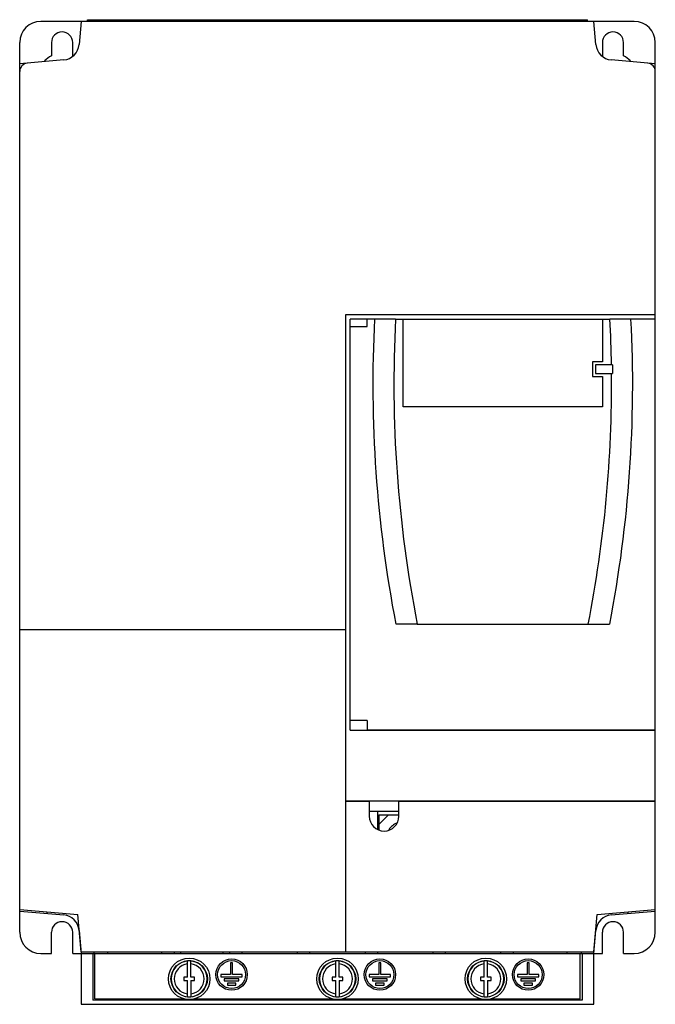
# Model space of a CAD drawing. Header units: millimetres. Extents: x 21 to 171, y 20 to 252.
import ezdxf

# ---------------------------------------------------------------- set-up
doc = ezdxf.new("R2010")
doc.units = ezdxf.units.MM
doc.header["$LTSCALE"] = 17.68109
doc.layers.get('0').update_dxf_attribs({"linetype": 'CONTINUOUS'})

msp = doc.modelspace()

# ---------------------------------------------------------------- linework, layer by layer
at = {"color": 7, "linetype": 'Continuous'}
for p, q in [((166.23, 252.09), (26.23, 252.09)), ((35.73, 252.09), (35.25, 246.63)), ((37.23, 252.09), (37.23, 252.49)), ((37.23, 252.49), (155.23, 252.49)), ((155.23, 252.09), (155.23, 252.49)), ((157.2, 246.63), (156.73, 252.09)), ((21.23, 37.09), (21.23, 247.09)), ((28.73, 247.09), (28.73, 243.98)), ((33.73, 243.98), (33.73, 247.09)), ((158.73, 247.09), (158.73, 243.98)), ((163.73, 243.98), (163.73, 247.09)), ((171.23, 84.82), (171.23, 247.09)), ((31.61, 242.99), (21.23, 242.09)), ((171.23, 242.09), (160.84, 242.99)), ((98.13, 182.79), (98.13, 32.49)), ((171.23, 182.79), (98.13, 182.79)), ((99.23, 84.79), (99.23, 181.82)), ((105.04, 181.82), (99.23, 181.82)), ((103.23, 181.79), (99.23, 181.79)), ((103.23, 180.09), (103.23, 181.79)), ((109.94, 181.82), (160.51, 181.82)), ((111.73, 161.09), (111.73, 181.79)), ((111.73, 181.79), (158.73, 181.79)), ((158.73, 181.79), (158.73, 171.74)), ((171.23, 181.82), (165.41, 181.82)), ((99.23, 180.09), (103.23, 180.09)), ((158.73, 171.74), (156.38, 171.74)), ((156.38, 171.74), (156.38, 168.24)), ((161.13, 170.99), (157.13, 170.99)), ((157.13, 170.99), (157.13, 168.99)), ((161.13, 170.99), (161.13, 168.99)), ((156.38, 168.24), (158.73, 168.24)), ((157.13, 168.99), (161.13, 168.99)), ((158.73, 168.24), (158.73, 161.09)), ((158.73, 161.09), (111.73, 161.09)), ((115.06, 109.82), (155.39, 109.82)), ((21.23, 108.59), (98.13, 108.59)), ((98.13, 108.49), (21.23, 108.49)), ((22.83, 108.49), (22.83, 108.59)), ((96.33, 108.49), (96.33, 108.59)), ((103.23, 87.09), (99.23, 87.09)), ((103.23, 87.09), (103.23, 84.79)), ((99.23, 84.79), (171.23, 84.79)), ((171.23, 84.82), (103.23, 84.82)), ((103.73, 84.79), (103.73, 84.81)), ((146.23, 84.82), (146.23, 84.79)), ((169.23, 84.79), (169.23, 84.82)), ((171.23, 37.09), (171.23, 84.81)), ((98.13, 68.09), (171.23, 68.09)), ((103.73, 67.99), (98.13, 67.99)), ((103.73, 67.99), (103.73, 64.49)), ((171.23, 67.99), (110.73, 67.99)), ((110.73, 64.49), (110.73, 67.99)), ((169.23, 68.09), (169.23, 67.99)), ((169.63, 67.99), (169.63, 68.09)), ((110.73, 65.59), (103.73, 65.59)), ((105.73, 61.39), (105.73, 65.59)), ((105.98, 64.84), (110.73, 64.84)), ((105.98, 64.84), (105.98, 61.32)), ((108.27, 64.84), (105.98, 62.54)), ((21.23, 42.49), (34.96, 41.28)), ((21.23, 42.09), (31.61, 41.18)), ((27.71, 41.52), (27.71, 41.92)), ((157.5, 41.28), (171.23, 42.49)), ((160.84, 41.18), (171.23, 42.09)), ((164.74, 41.92), (164.74, 41.52)), ((35.73, 32.49), (34.96, 41.28)), ((156.73, 32.49), (157.5, 41.28)), ((35.25, 37.54), (35.73, 32.09)), ((156.73, 32.09), (157.2, 37.54)), ((28.73, 32.09), (28.73, 37.09)), ((33.73, 32.09), (33.73, 37.09)), ((158.73, 32.09), (158.73, 37.09)), ((163.73, 32.09), (163.73, 37.09)), ((26.23, 32.09), (28.73, 32.09)), ((33.73, 32.09), (158.73, 32.09)), ((35.73, 32.49), (156.73, 32.49)), ((35.73, 32.09), (35.73, 20.09)), ((38.48, 32.09), (38.48, 21.09)), ((38.73, 32.49), (38.73, 32.09)), ((38.98, 21.39), (38.98, 32.09)), ((42.03, 32.09), (42.03, 32.49)), ((54.73, 32.49), (54.73, 32.09)), ((57.73, 32.09), (57.73, 32.49)), ((59.23, 32.09), (59.23, 32.49)), ((60.83, 26.49), (60.83, 30.31)), ((61.63, 26.49), (61.63, 30.31)), ((69.23, 32.09), (69.23, 32.49)), ((70.73, 32.49), (70.73, 32.09)), ((73.73, 32.09), (73.73, 32.49)), ((86.73, 32.49), (86.73, 32.09)), ((89.73, 32.09), (89.73, 32.49)), ((95.83, 26.49), (95.83, 30.31)), ((96.63, 26.49), (96.63, 30.31)), ((102.73, 32.49), (102.73, 32.09)), ((105.73, 32.09), (105.73, 32.49)), ((118.73, 32.49), (118.73, 32.09)), ((121.73, 32.09), (121.73, 32.49)), ((130.83, 26.49), (130.83, 30.31)), ((131.63, 26.49), (131.63, 30.31)), ((134.73, 32.49), (134.73, 32.09)), ((137.73, 32.09), (137.73, 32.49)), ((150.43, 32.09), (150.43, 32.49)), ((153.48, 21.39), (153.48, 32.09)), ((153.73, 32.49), (153.73, 32.09)), ((153.98, 32.09), (153.98, 21.09)), ((156.73, 20.09), (156.73, 32.09)), ((163.73, 32.09), (166.23, 32.09)), ((71.48, 29.89), (70.98, 29.89)), ((70.98, 29.89), (70.98, 27.09)), ((71.48, 27.09), (71.48, 29.89)), ((106.48, 29.89), (105.98, 29.89)), ((105.98, 29.89), (105.98, 27.09)), ((106.48, 27.09), (106.48, 29.89)), ((141.48, 29.89), (140.98, 29.89)), ((140.98, 29.89), (140.98, 27.09)), ((141.48, 27.09), (141.48, 29.89)), ((60.83, 26.49), (59.98, 26.49)), ((59.98, 26.49), (59.98, 25.69)), ((59.98, 25.69), (60.83, 25.69)), ((60.83, 21.86), (60.83, 25.69)), ((62.48, 26.49), (61.63, 26.49)), ((61.63, 25.69), (62.48, 25.69)), ((61.63, 25.69), (61.63, 21.86)), ((62.48, 25.69), (62.48, 26.49)), ((70.98, 27.09), (68.73, 27.09)), ((68.73, 27.09), (68.73, 26.59)), ((68.73, 26.59), (73.73, 26.59)), ((72.98, 26.09), (69.48, 26.09)), ((69.48, 26.09), (69.48, 25.59)), ((69.48, 25.59), (72.98, 25.59)), ((73.73, 27.09), (71.48, 27.09)), ((72.98, 25.59), (72.98, 26.09)), ((73.73, 26.59), (73.73, 27.09)), ((95.83, 26.49), (94.98, 26.49)), ((94.98, 26.49), (94.98, 25.69)), ((94.98, 25.69), (95.83, 25.69)), ((95.83, 21.86), (95.83, 25.69)), ((97.48, 26.49), (96.63, 26.49)), ((96.63, 25.69), (97.48, 25.69)), ((96.63, 25.69), (96.63, 21.86)), ((97.48, 25.69), (97.48, 26.49)), ((105.98, 27.09), (103.73, 27.09)), ((103.73, 27.09), (103.73, 26.59)), ((103.73, 26.59), (108.73, 26.59)), ((107.98, 26.09), (104.48, 26.09)), ((104.48, 26.09), (104.48, 25.59)), ((104.48, 25.59), (107.98, 25.59)), ((108.73, 27.09), (106.48, 27.09)), ((107.98, 25.59), (107.98, 26.09)), ((108.73, 26.59), (108.73, 27.09)), ((130.83, 26.49), (129.98, 26.49)), ((129.98, 26.49), (129.98, 25.69)), ((129.98, 25.69), (130.83, 25.69)), ((130.83, 21.86), (130.83, 25.69)), ((132.48, 26.49), (131.63, 26.49)), ((131.63, 25.69), (132.48, 25.69)), ((131.63, 25.69), (131.63, 21.86)), ((132.48, 25.69), (132.48, 26.49)), ((140.98, 27.09), (138.73, 27.09)), ((138.73, 27.09), (138.73, 26.59)), ((138.73, 26.59), (143.73, 26.59)), ((142.98, 26.09), (139.48, 26.09)), ((139.48, 26.09), (139.48, 25.59)), ((139.48, 25.59), (142.98, 25.59)), ((143.73, 27.09), (141.48, 27.09)), ((142.98, 25.59), (142.98, 26.09)), ((143.73, 26.59), (143.73, 27.09)), ((72.23, 25.09), (70.23, 25.09)), ((70.23, 25.09), (70.23, 24.59)), ((70.23, 24.59), (72.23, 24.59)), ((72.23, 24.59), (72.23, 25.09)), ((107.23, 25.09), (105.23, 25.09)), ((105.23, 25.09), (105.23, 24.59)), ((105.23, 24.59), (107.23, 24.59)), ((107.23, 24.59), (107.23, 25.09)), ((142.23, 25.09), (140.23, 25.09)), ((140.23, 25.09), (140.23, 24.59)), ((140.23, 24.59), (142.23, 24.59)), ((142.23, 24.59), (142.23, 25.09)), ((153.98, 21.09), (38.48, 21.09)), ((38.98, 21.39), (60.04, 21.39)), ((62.41, 21.39), (95.04, 21.39)), ((97.41, 21.39), (130.04, 21.39)), ((132.41, 21.39), (153.48, 21.39)), ((35.73, 20.09), (156.73, 20.09))]:
    msp.add_line(p, q, dxfattribs=at)
for centre, radius in [((61.23, 26.09), 4.9), ((61.23, 26.09), 4.3), ((71.23, 27.09), 3.7), ((71.23, 27.09), 3.3), ((96.23, 26.09), 4.9), ((96.23, 26.09), 4.3), ((106.23, 27.09), 3.7), ((106.23, 27.09), 3.3), ((131.23, 26.09), 4.9), ((131.23, 26.09), 4.3), ((141.23, 27.09), 3.7), ((141.23, 27.09), 3.3)]:
    msp.add_circle(centre, radius, dxfattribs=at)
for centre, radius, start, end in [((26.23, 247.09), 5, 90, 180), ((166.23, 247.09), 5, 0, 90), ((31.23, 247.09), 2.5, 0, 180), ((161.23, 247.09), 2.5, 0, 180), ((31.26, 246.98), 4, 275, 355), ((161.19, 246.98), 4, 185, 265), ((23.23, 240.25), 2, 95, 180), ((31.23, 239.09), 5.5, 117.0357, 138.3939), ((31.23, 239.09), 5.5, 61.846, 62.9643), ((161.23, 239.09), 5.5, 117.0357, 118.1542), ((161.23, 239.09), 5.5, 41.6061, 62.9643), ((169.23, 240.25), 2, 0, 85), ((109.47, -2231.32), 2413.15, 89.9887, 90.10518), ((-132.4, 166.45), 293.32, 0.8853, 3.0034), ((160.99, -2230.87), 2412.69, 89.89481, 90.01132), ((-132.38, 166.46), 293.29, 348.8667, 0.4944), ((114.58, -2387.68), 2497.51, 89.98888, 90.10339), ((107.23, 64.49), 3.5, 180, 360), ((112.23, 58.59), 4.75, 114.3868, 145.1812), ((31.23, 37.09), 2.5, 0, 180), ((31.26, 37.19), 4, 5, 85), ((161.19, 37.19), 4, 95, 175), ((161.23, 37.09), 2.5, 0, 180), ((26.23, 37.09), 5, 180, 270), ((166.23, 37.09), 5, 270, 360), ((61.23, 26.09), 4.24, 95.4079, 264.5922), ((61.23, 26.09), 4.25, 84.5931, 95.4069), ((61.23, 26.09), 4.24, 275.4079, 84.5922), ((96.23, 26.09), 4.24, 95.4079, 264.5922), ((96.23, 26.09), 4.25, 84.5931, 95.4069), ((96.23, 26.09), 4.24, 275.4079, 84.5922), ((131.23, 26.09), 4.24, 95.4079, 264.5922), ((131.23, 26.09), 4.25, 84.5931, 95.4069), ((131.23, 26.09), 4.24, 275.4079, 84.5922), ((61.23, 26.09), 3.54, 96.4823, 263.5177), ((61.23, 26.09), 3.54, 276.4823, 83.5177), ((96.23, 26.09), 3.54, 96.4823, 263.5177), ((96.23, 26.09), 3.54, 276.4823, 83.5177), ((131.23, 26.09), 3.54, 96.4823, 263.5177), ((131.23, 26.09), 3.54, 276.4823, 83.5177), ((61.23, 26.09), 4.25, 264.5931, 275.4069), ((96.23, 26.09), 4.25, 264.5931, 275.4069), ((131.23, 26.09), 4.25, 264.5931, 275.4069)]:
    msp.add_arc(centre, radius, start, end, dxfattribs=at)
for points, knots in [([(110.07, 109.82), (107.78, 121.65), (104.64, 145.61), (104.42, 169.78), (105.04, 181.82)], [0, 0, 0, 0, 0.5, 1, 1, 1, 1]), ([(109.94, 181.82), (109.31, 169.79), (109.53, 145.61), (112.73, 121.65), (115.06, 109.82)], [0, 0, 0, 0, 0.5, 1, 1, 1, 1]), ([(165.41, 181.82), (166.04, 169.78), (165.82, 145.61), (162.67, 121.65), (160.38, 109.82)], [0, 0, 0, 0, 0.5, 1, 1, 1, 1]), ([(155.39, 109.82), (155.85, 109.82), (157.51, 109.82), (159.18, 109.82), (160.38, 109.82)], [0, 0, 0, 0, 0.274352, 1, 1, 1, 1])]:
    msp.add_open_spline(points, degree=3, knots=knots, dxfattribs=at)

doc.saveas('drawing.dxf')
